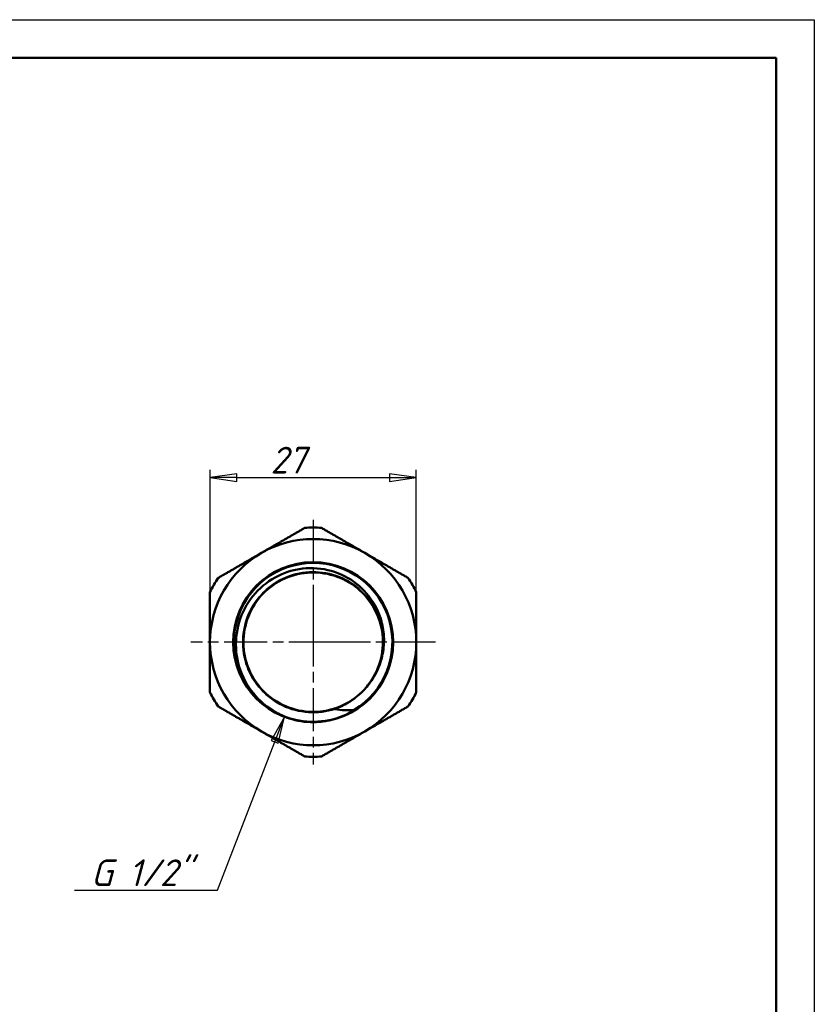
# Model space of a CAD drawing. Header units: millimetres. Extents: x -117 to 512, y -69 to 356.
# Tile 16 of 17: x 106 to 210, y 168 to 297. Entities that reach past the tile are written whole.
import ezdxf

# ---------------------------------------------------------------- set-up
doc = ezdxf.new("R2010")
doc.units = ezdxf.units.MM
doc.linetypes.add('CHAIN', pattern=[0.7087, 0.4724, -0.0591, 0.1181, -0.0591])
for name, color, linetype, lineweight in [('Видимые тонкие (ГОСТ)', 7, 'Continuous', 35), ('Видимый контур (ГОСТ)', 7, 'Continuous', 50), ('Кромка (ГОСТ)', 7, 'Continuous', 50), ('Маркер центра (ГОСТ)', 7, 'Continuous', 25), ('Размер (ГОСТ)', 7, 'Continuous', 25)]:
    doc.layers.add(name, color=color, linetype=linetype, lineweight=lineweight)
doc.styles.add('Обычный текст (ГОСТ)', font='GOST Common Italic.ttf')
doc.dimstyles.new('Обычный (ГОСТ)', dxfattribs={"dimtxt": 3.5, "dimasz": 3.5, "dimexe": 1, "dimexo": 0, "dimgap": 0.5, "dimtad": 1, "dimrnd": 1e-08, "dimtxsty": 'Обычный текст (ГОСТ)', "dimblk": 'Filled-1', "dimcen": 0.09, "dimdle": 15, "dimclrd": 256, "dimclre": 256, "dimclrt": 256, "dimazin": 2, "dimtfac": 0.714286, "dimtdec": 3, "dimtmove": 0, "dimatfit": 3, "dimfxl": 1, "dimtolj": 1, "dimlwd": 25, "dimlwe": 25, "dimarcsym": 0})

# ---------------------------------------------------------------- blocks, each defined once
blk = doc.blocks.new('Рамки ГОСТ_ граница 297x210')
at = {"layer": 'Кромка (ГОСТ)', "lineweight": 25}
for p, q in [((0, 297), (210, 297)), ((210, 297), (210, 0))]:
    blk.add_line(p, q, dxfattribs=at)
at = {"layer": 'Кромка (ГОСТ)'}
for p, q in [((205, 292), (20, 292)), ((205, 5), (205, 292))]:
    blk.add_line(p, q, dxfattribs=at)
blk = doc.blocks.new('Filled-1')
at = {"color": 0}
for p, q in [((0, 0), (-1, 0.143)), ((-1, 0.143), (-1, -0.143)), ((-1, 0), (0, 0)), ((-1, -0.143), (0, 0))]:
    blk.add_line(p, q, dxfattribs=at)
at = {"color": 0, "flags": 128}
blk.add_lwpolyline([(-1, -0.143), (0, 0), (-1, 0.143), (-1, -0.143)], dxfattribs=at)
at = {"color": 0}
blk.add_solid([(-1, -0.143), (0, 0), (-1, 0.143), (-1, -0.143)], dxfattribs=at)
blk = doc.blocks.new('*D9')
at = {"layer": 'Defpoints', "color": 0, "linetype": 'Continuous', "transparency": 16777216}
for p in [(157.91, 237.06), (130.91, 222.06), (157.91, 222.06)]:
    blk.add_point(p, dxfattribs=at)
at = {"layer": 'Размер (ГОСТ)', "linetype": 'Continuous', "lineweight": 25, "transparency": 16777216}
for p, q in [((130.91, 222.06), (130.91, 238.06)), ((157.91, 222.06), (157.91, 238.06)), ((134.41, 237.06), (154.41, 237.06))]:
    blk.add_line(p, q, dxfattribs=at)
at = {"layer": 'Размер (ГОСТ)', "linetype": 'Continuous', "lineweight": 25, "transparency": 16777216, "xscale": 3.5, "yscale": 3.5, "zscale": 3.5, "rotation": 180}
blk.add_blockref('Filled-1', (130.91, 237.06), dxfattribs=at)
at = {"layer": 'Размер (ГОСТ)', "linetype": 'Continuous', "lineweight": 25, "transparency": 16777216, "xscale": 3.5, "yscale": 3.5, "zscale": 3.5}
blk.add_blockref('Filled-1', (157.91, 237.06), dxfattribs=at)
at = {"layer": 'Размер (ГОСТ)', "linetype": 'Continuous', "lineweight": 25, "transparency": 16777216, "insert": (138.82, 241.1), "char_height": 3.5, "attachment_point": 1, "style": 'Обычный текст (ГОСТ)'}
blk.add_mtext('\\A1;27', dxfattribs=at)
blk = doc.blocks.new('*D11')
at = {"layer": 'Defpoints', "color": 0, "linetype": 'Continuous', "transparency": 16777216}
for p in [(144.41, 215.52), (140.64, 205.75)]:
    blk.add_point(p, dxfattribs=at)
at = {"layer": 'Размер (ГОСТ)', "linetype": 'Continuous', "lineweight": 25, "transparency": 16777216}
for p, q in [((131.91, 183.08), (139.38, 202.48)), ((113.19, 183.08), (131.91, 183.08))]:
    blk.add_line(p, q, dxfattribs=at)
at = {"layer": 'Размер (ГОСТ)', "linetype": 'Continuous', "lineweight": 25, "transparency": 16777216, "xscale": 3.5, "yscale": 3.5, "zscale": 3.5, "rotation": 68.93590995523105}
blk.add_blockref('Filled-1', (140.64, 205.75), dxfattribs=at)
at = {"layer": 'Размер (ГОСТ)', "linetype": 'Continuous', "lineweight": 25, "transparency": 16777216, "insert": (113.19, 187.09), "char_height": 3.5, "attachment_point": 1, "style": 'Обычный текст (ГОСТ)'}
blk.add_mtext('\\A1; \\fGOST Common|b0|i1;\\H3.5000;G 1/2"', dxfattribs=at)

msp = doc.modelspace()

# ---------------------------------------------------------------- linework, layer by layer
at = {"layer": 'Видимые тонкие (ГОСТ)'}
for points, knots in [([(147.2896, 206.7621), (145.0503, 206.0251), (142.5278, 206.1906), (140.4039, 207.2139), (138.2804, 208.2371), (136.5792, 210.1064), (135.76, 212.3168), (134.941, 214.5268), (135.013, 217.0529), (135.9565, 219.2127), (136.8999, 221.3722), (138.704, 223.1413), (140.8816, 224.0422), (143.0589, 224.9429), (145.5853, 224.9656), (147.7784, 224.1041), (149.9712, 223.2426), (151.8065, 221.5068), (152.7886, 219.3653), (153.5964, 217.604), (153.8197, 215.5845), (153.4407, 213.6857)], [2.82362757, 2.82362757, 2.82362757, 2.82362757, 3.59060516, 3.59060516, 3.59060516, 4.35748018, 4.35748018, 4.35748018, 5.12425403, 5.12425403, 5.12425403, 5.89092816, 5.89092816, 5.89092816, 6.65750398, 6.65750398, 6.65750398, 7.42398291, 7.42398291, 7.42398291, 8.05437691, 8.05437691, 8.05437691, 8.05437691]), ([(149.6186, 206.541), (147.3889, 205.2469), (144.6674, 204.826), (142.1509, 205.3861), (141.133, 205.6127), (140.1529, 205.9988), (139.2491, 206.5185)], [2.61572767, 2.61572767, 2.61572767, 2.61572767, 3.36059462, 3.36059462, 3.36059462, 3.66188661, 3.66188661, 3.66188661, 3.66188661])]:
    msp.add_open_spline(points, degree=3, knots=knots, dxfattribs=at)
at = {"layer": 'Видимый контур (ГОСТ)'}
msp.add_circle((144.4067, 215.5212), 10.475, dxfattribs=at)
msp.add_circle((144.4067, 215.5212), 10.475, dxfattribs=at)
for radius, start, end in [(15, 85.841933, 94.158067), (13.5, 60, 120), (13.5, 120, 180), (13.5, 0, 60), (10.3729, 301.179936, 239.139261), (15, 145.841933, 154.158067), (15, 25.841933, 34.158067), (13.5, 180, 240), (13.5, 300, 0), (15, 205.841933, 214.158067), (15, 325.841933, 334.158067), (9.1298, 306.204539, 309.570507), (13.5, 240, 300), (15, 265.841933, 274.158067)]:
    msp.add_arc((144.4067, 215.5212), radius, start, end, dxfattribs=at)
for points, weights in [([(137.6567, 227.2126), (140.3389, 228.7611), (143.3191, 230.4817)], [1, 1.03920452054, 1.02310677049]), ([(145.4943, 230.4817), (148.4745, 228.7611), (151.1567, 227.2126)], [1.02310677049, 1.03920452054, 1]), ([(131.9943, 223.9434), (134.9745, 225.664), (137.6567, 227.2126)], [1.02310677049, 1.03920452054, 1]), ([(151.1567, 227.2126), (153.8389, 225.664), (156.8191, 223.9434)], [1, 1.03920452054, 1.02310677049]), ([(130.9067, 215.5212), (130.9067, 218.6183), (130.9067, 222.0596)], [1, 1.03920452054, 1.02310677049]), ([(157.9067, 222.0596), (157.9067, 218.6183), (157.9067, 215.5212)], [1.02310677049, 1.03920452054, 1]), ([(130.9067, 208.9829), (130.9067, 212.4241), (130.9067, 215.5212)], [1.02310677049, 1.03920452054, 1]), ([(157.9067, 215.5212), (157.9067, 212.4241), (157.9067, 208.9829)], [1, 1.03920452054, 1.02310677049]), ([(137.6567, 203.8299), (134.9745, 205.3784), (131.9943, 207.099)], [1, 1.03920452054, 1.02310677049]), ([(156.8191, 207.099), (153.8389, 205.3784), (151.1567, 203.8299)], [1.02310677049, 1.03920452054, 1]), ([(143.3191, 200.5607), (140.3389, 202.2813), (137.6567, 203.8299)], [1.02310677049, 1.03920452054, 1]), ([(151.1567, 203.8299), (148.4745, 202.2813), (145.4943, 200.5607)], [1, 1.03920452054, 1.02310677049])]:
    msp.add_rational_spline(points, weights, degree=2, dxfattribs=at)
for points, knots in [([(153.4435, 213.6856), (153.619, 214.4389), (153.6991, 215.2112), (153.6656, 216.7632), (153.5509, 217.5367), (153.0126, 219.4662), (152.4553, 220.5693), (150.9429, 222.5119), (149.9983, 223.3296), (147.8383, 224.5657), (146.6413, 224.9679), (144.1472, 225.2947), (142.8737, 225.2114), (140.4165, 224.5599), (139.2579, 223.9933), (137.2108, 222.4416), (136.3452, 221.4675), (135.027, 219.2317), (134.5916, 217.9891), (134.2172, 215.3938), (134.2869, 214.0655), (134.9325, 211.4966), (135.5071, 210.282), (137.0579, 208.1801), (138.0041, 207.3012), (139.0859, 206.6169)], [-4.32452984, -4.32452984, -4.32452984, -4.32452984, -4.09192949, -4.09192949, -3.85768959, -3.85768959, -3.4895739, -3.4895739, -3.11753302, -3.11753302, -2.74156779, -2.74156779, -2.36167906, -2.36167906, -1.97786769, -1.97786769, -1.59013451, -1.59013451, -1.19848033, -1.19848033, -0.80290598, -0.80290598, -0.40341227, -0.40341227, -0.01903191, -0.01903191, -0.01903191, -0.01903191]), ([(150.2198, 208.4881), (150.7223, 208.9005), (151.1808, 209.366), (151.5829, 209.8772), (153.0429, 211.7335), (153.74, 214.1721), (153.4817, 216.5195), (153.2244, 218.8589), (152.0215, 221.0805), (150.2033, 222.5748), (148.3904, 224.0646), (145.9868, 224.8144), (143.6484, 224.6194), (141.3157, 224.425), (139.0746, 223.293), (137.5338, 221.5309), (135.9805, 219.7545), (135.1575, 217.3578), (135.2917, 215.0019), (135.4251, 212.6606), (136.5019, 210.3864), (138.2285, 208.7994), (139.9632, 207.205), (142.334, 206.323), (144.689, 206.3958), (146.517, 206.4524), (148.3236, 207.074), (149.7994, 208.1543)], [-8.73414233, -8.73414233, -8.73414233, -8.73414233, -8.5204304, -8.5204304, -8.5204304, -7.74441425, -7.74441425, -7.74441425, -6.97107714, -6.97107714, -6.97107714, -6.2000261, -6.2000261, -6.2000261, -5.43088014, -5.43088014, -5.43088014, -4.65547844, -4.65547844, -4.65547844, -3.88487886, -3.88487886, -3.88487886, -3.11066732, -3.11066732, -3.11066732, -2.50970424, -2.50970424, -2.50970424, -2.50970424]), ([(150.2226, 208.4836), (151.0345, 209.1527), (151.7278, 209.9479), (152.8178, 211.7221), (153.209, 212.6794), (153.4435, 213.6856)], [-0.625864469, -0.625864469, -0.625864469, -0.625864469, -0.310001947, -0.310001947, 0, 0, 0, 0]), ([(147.2896, 206.7621), (147.2878, 206.7624), (147.286, 206.7629), (147.2839, 206.764), (147.2833, 206.7645), (147.2824, 206.7654), (147.2821, 206.7659), (147.2817, 206.7669), (147.2817, 206.7675), (147.2819, 206.7689), (147.2822, 206.7698), (147.2834, 206.7719), (147.2845, 206.7732), (147.2891, 206.778), (147.2946, 206.7819), (147.3241, 206.8008), (147.3669, 206.8213), (147.5273, 206.8941), (147.7048, 206.968), (148.4107, 207.2883), (149.0783, 207.6248), (149.7994, 208.1543)], [-0.464234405, -0.464234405, -0.464234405, -0.464234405, -0.460107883, -0.460107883, -0.458107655, -0.458107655, -0.456613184, -0.456613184, -0.455037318, -0.455037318, -0.452755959, -0.452755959, -0.448729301, -0.448729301, -0.436361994, -0.436361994, -0.388267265, -0.388267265, -0.268376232, -0.268376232, 0, 0, 0, 0]), ([(144.4359, 205.0464), (143.3664, 205.0434), (142.3004, 205.2119), (140.3409, 205.8611), (139.6476, 206.2518), (139.2449, 206.5121)], [0, 0, 0, 0, 0.320832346, 0.320832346, 0.620574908, 0.620574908, 0.620574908, 0.620574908]), ([(149.6186, 206.541), (149.2174, 206.2785), (148.5264, 205.884), (146.5706, 205.2238), (145.5054, 205.0494), (144.4359, 205.0464)], [0, 0, 0, 0, 0.143831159, 0.143831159, 0.297818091, 0.297818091, 0.297818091, 0.297818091]), ([(149.777, 206.6467), (149.3557, 206.6095), (148.9327, 206.6001), (148.1007, 206.6391), (147.6923, 206.6862), (147.2896, 206.7621)], [-0.258518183, -0.258518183, -0.258518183, -0.258518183, -0.127618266, -0.127618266, 0, 0, 0, 0])]:
    msp.add_open_spline(points, degree=3, knots=knots, dxfattribs=at)
for points in [[(139.2449, 206.5121), (139.1916, 206.5466), (139.1385, 206.5815), (139.0859, 206.6169)], [(149.777, 206.6467), (149.7246, 206.611), (149.6718, 206.5758), (149.6186, 206.541)]]:
    msp.add_open_spline(points, degree=3, dxfattribs=at)
at = {"layer": 'Маркер центра (ГОСТ)', "linetype": 'CHAIN', "ltscale": 11.993792}
for p, q in [((144.4067, 231.5212), (144.4067, 213.0212)), ((144.4067, 218.0212), (144.4067, 199.5212)), ((146.9067, 215.5212), (128.4067, 215.5212)), ((160.4067, 215.5212), (141.9067, 215.5212))]:
    msp.add_line(p, q, dxfattribs=at)
at = {"layer": 'Маркер центра (ГОСТ)', "linetype": 'CHAIN', "ltscale": 2.777527}
for p, q in [((144.4067, 218.0212), (144.4067, 213.0212)), ((144.4067, 218.0212), (144.4067, 213.0212)), ((146.9067, 215.5212), (141.9067, 215.5212)), ((146.9067, 215.5212), (141.9067, 215.5212))]:
    msp.add_line(p, q, dxfattribs=at)

# ---------------------------------------------------------------- block references
msp.add_blockref('Рамки ГОСТ_ граница 297x210', (0, 0))

# ---------------------------------------------------------------- dimensions: what is measured, and where the dimension line sits
at = {"layer": 'Размер (ГОСТ)', "linetype": 'Continuous', "lineweight": 25}
dim = msp.add_linear_dim(base=(157.9067, 237.0596), p1=(130.9067, 222.0596), p2=(157.9067, 222.0596), dimstyle='Обычный (ГОСТ)', override={"dimgap": 0.5, "dimdec": 2, "dimtol": 0, "dimlim": 0, "dimtp": 0, "dimtm": 0, "dimtdec": 3, "dimtofl": 0, "dimatfit": 1}, dxfattribs=at)
dim.commit()
dim.dimension.update_dxf_attribs({"geometry": '*D9', "text_midpoint": (141.4067, 237.0596), "dimtype": 160})
dim = msp.add_radius_dim(center=(144.4067, 215.5212), mpoint=(140.6419, 205.7462), text=' \\fGOST Common|b0|i1;\\H3.5000;G 1/2"', dimstyle='Обычный (ГОСТ)', override={"dimgap": 0.5, "dimtih": 1, "dimtoh": 1, "dimdec": 2, "dimlfac": 1, "dimcen": 0, "dimtol": 0, "dimlim": 0, "dimtp": 0, "dimtm": 0, "dimtdec": 3, "dimtofl": 0}, dxfattribs=at)
dim.commit()
dim.dimension.update_dxf_attribs({"geometry": '*D11', "text_midpoint": (120.6312, 183.0824), "dimtype": 164})

doc.saveas('drawing.dxf')
